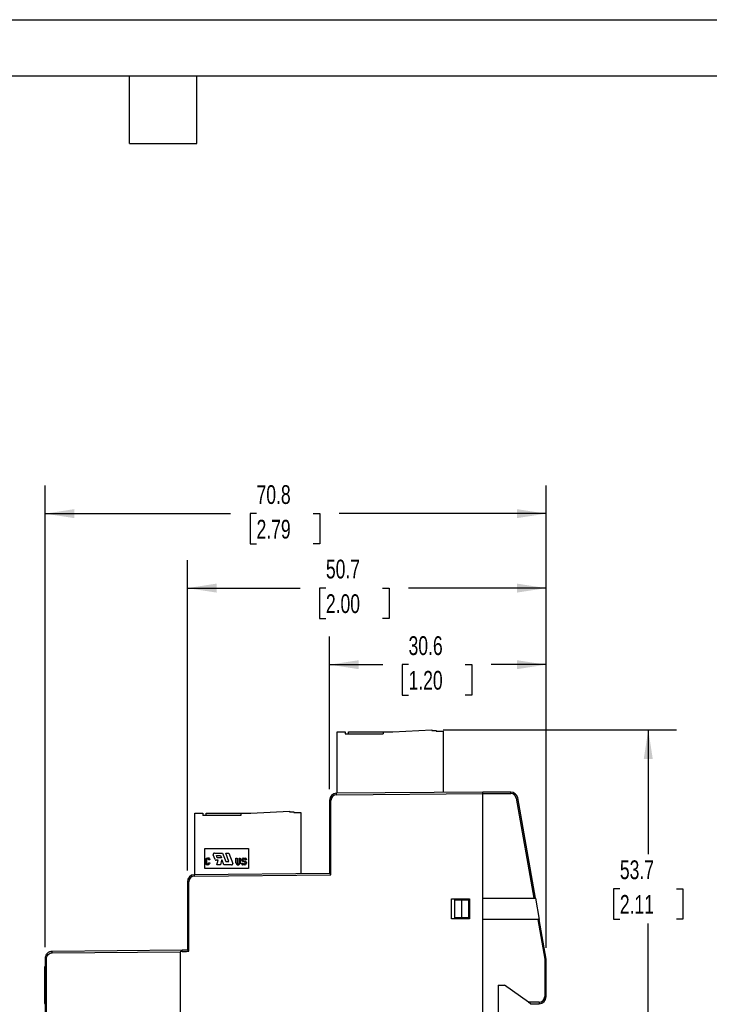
# Model space of a CAD drawing. Header units: millimetres. Extents: x 0 to 349, y 0 to 270.
# Tile 3 of 5: x 154 to 252, y 131 to 270. Entities that reach past the tile are written whole.
import ezdxf

# ---------------------------------------------------------------- set-up
doc = ezdxf.new("R2010")
doc.units = ezdxf.units.MM
doc.header["$LTSCALE"] = 1.25
doc.layers.add('DIMENSIONS', color=140, linetype='Continuous', lineweight=25)
doc.layers.add('TEXT', color=140, linetype='Continuous', lineweight=25)
doc.styles.add('SLDTEXTSTYLE0', font='TXT', dxfattribs={"width": 0.7})
doc.dimstyles.new('SLDDIMSTYLE2', dxfattribs={"dimtxt": 2.69751, "dimasz": 4.1275, "dimexe": 0, "dimexo": 0.0625, "dimgap": 0.674377, "dimtad": 0, "dimtih": 1, "dimtoh": 1, "dimdec": 1, "dimrnd": 1e-09, "dimzin": 12, "dimdsep": 46, "dimtxsty": 'SLDTEXTSTYLE0', "dimsah": 1, "dimcen": 0.09, "dimadec": 0, "dimazin": 3, "dimtfac": 1, "dimtdec": 1, "dimtofl": 0, "dimtmove": 0, "dimatfit": 3, "dimfxl": 0, "dimfrac": 2, "dimtolj": 1, "dimtzin": 12, "dimarcsym": 0})

# ---------------------------------------------------------------- blocks, each defined once
blk = doc.blocks.new('_D_8')
at = {"layer": 'DIMENSIONS'}
for p, q in [((214.18, 169.58), (247.14, 169.58)), ((243.17, 169.58), (243.17, 152)), ((239.16, 147.11), (238.26, 147.11)), ((238.26, 147.11), (238.26, 142.82)), ((247.18, 147.11), (248.08, 147.11)), ((248.08, 147.11), (248.08, 142.82)), ((238.26, 142.82), (239.16, 142.82)), ((243.17, 115.93), (243.17, 142.21)), ((248.08, 142.82), (247.18, 142.82)), ((238.79, 115.93), (247.14, 115.93))]:
    blk.add_line(p, q, dxfattribs=at)
for points in [[(243.17, 169.58), (242.54, 165.45), (243.81, 165.45)], [(243.17, 115.93), (243.81, 120.06), (242.54, 120.06)]]:
    blk.add_solid(points, dxfattribs=at)
at = {"layer": 'DIMENSIONS', "char_height": 2.646, "attachment_point": 1, "style": 'SLDTEXTSTYLE0'}
for s, insert in [('53.7', (239.16, 151.12)), ('2.11', (239.16, 146.23))]:
    blk.add_mtext(s, dxfattribs=dict(at, insert=insert))
blk = doc.blocks.new('_D_10')
at = {"layer": 'DIMENSIONS'}
for p, q in [((198.14, 161.19), (198.14, 182.74)), ((228.74, 138.77), (228.74, 182.74)), ((198.14, 178.77), (205.65, 178.77)), ((209.3, 178.77), (208.4, 178.77)), ((208.4, 178.77), (208.4, 174.48)), ((217.32, 178.77), (218.23, 178.77)), ((218.23, 178.77), (218.23, 174.48)), ((228.74, 178.77), (220.98, 178.77)), ((208.4, 174.48), (209.3, 174.48)), ((218.23, 174.48), (217.32, 174.48))]:
    blk.add_line(p, q, dxfattribs=at)
for points in [[(198.14, 178.77), (202.27, 178.13), (202.27, 179.4)], [(228.74, 178.77), (224.61, 179.4), (224.61, 178.13)]]:
    blk.add_solid(points, dxfattribs=at)
at = {"layer": 'DIMENSIONS', "char_height": 2.646, "attachment_point": 1, "style": 'SLDTEXTSTYLE0'}
for s, insert in [('30.6', (209.3, 182.78)), ('1.20', (209.3, 177.89))]:
    blk.add_mtext(s, dxfattribs=dict(at, insert=insert))
blk = doc.blocks.new('_D_11')
at = {"layer": 'DIMENSIONS'}
for p, q in [((178.04, 149.69), (178.04, 193.55)), ((228.74, 138.77), (228.74, 193.55)), ((178.04, 189.58), (193.97, 189.58)), ((197.62, 189.58), (196.72, 189.58)), ((196.72, 189.58), (196.72, 185.3)), ((205.64, 189.58), (206.55, 189.58)), ((206.55, 189.58), (206.55, 185.3)), ((228.74, 189.58), (209.3, 189.58)), ((196.72, 185.3), (197.62, 185.3)), ((206.55, 185.3), (205.64, 185.3))]:
    blk.add_line(p, q, dxfattribs=at)
for points in [[(178.04, 189.58), (182.17, 188.95), (182.17, 190.22)], [(228.74, 189.58), (224.61, 190.22), (224.61, 188.95)]]:
    blk.add_solid(points, dxfattribs=at)
at = {"layer": 'DIMENSIONS', "char_height": 2.646, "attachment_point": 1, "style": 'SLDTEXTSTYLE0'}
for s, insert in [('50.7', (197.62, 193.6)), ('2.00', (197.62, 188.71))]:
    blk.add_mtext(s, dxfattribs=dict(at, insert=insert))
blk = doc.blocks.new('_D_12')
at = {"layer": 'DIMENSIONS'}
for p, q in [((157.94, 138.85), (157.94, 204.07)), ((228.74, 138.77), (228.74, 204.07)), ((157.94, 200.1), (184.16, 200.1)), ((187.82, 200.1), (186.91, 200.1)), ((186.91, 200.1), (186.91, 195.82)), ((195.83, 200.1), (196.74, 200.1)), ((196.74, 200.1), (196.74, 195.82)), ((228.74, 200.1), (199.49, 200.1)), ((186.91, 195.82), (187.82, 195.82)), ((196.74, 195.82), (195.83, 195.82))]:
    blk.add_line(p, q, dxfattribs=at)
for points in [[(157.94, 200.1), (162.07, 199.47), (162.07, 200.74)], [(228.74, 200.1), (224.61, 200.74), (224.61, 199.47)]]:
    blk.add_solid(points, dxfattribs=at)
at = {"layer": 'DIMENSIONS', "char_height": 2.646, "attachment_point": 1, "style": 'SLDTEXTSTYLE0'}
for s, insert in [('70.8', (187.82, 204.12)), ('2.79', (187.82, 199.23))]:
    blk.add_mtext(s, dxfattribs=dict(at, insert=insert))

msp = doc.modelspace()

# ---------------------------------------------------------------- linework, layer by layer
at = {"color": 7, "linetype": 'Continuous'}
msp.add_line((0, 269.88), (349.25, 269.88), dxfattribs=at)
for p, q in [((199.19, 160.6), (199.19, 169.28)), ((199.19, 169.28), (200.34, 169.28)), ((200.34, 169.28), (200.34, 168.98)), ((200.34, 168.98), (205.69, 168.98)), ((200.79, 168.98), (200.79, 169.28)), ((200.79, 169.28), (205.69, 169.28)), ((205.69, 169.28), (205.69, 168.98)), ((205.69, 169.28), (207.09, 169.28)), ((207.09, 169.28), (212.59, 169.58)), ((212.59, 169.58), (212.59, 169.48)), ((212.59, 169.48), (213.19, 169.48)), ((213.19, 169.48), (213.19, 169.38)), ((213.19, 169.38), (214.19, 169.38)), ((214.19, 169.38), (214.19, 160.73)), ((219.79, 160.78), (199.13, 160.6)), ((199.13, 160.4), (199.13, 160.6)), ((199.13, 160.4), (219.79, 160.58)), ((223.74, 160.78), (219.79, 160.78)), ((219.79, 145.78), (219.79, 160.58)), ((219.79, 160.58), (223.74, 160.58)), ((223.74, 160.58), (223.74, 160.78)), ((224.53, 159.92), (224.72, 159.96)), ((227.22, 145.78), (224.72, 159.96)), ((198.34, 159.6), (198.14, 159.6)), ((198.14, 159.6), (198.14, 149.27)), ((198.34, 149.07), (198.34, 159.6)), ((224.53, 159.92), (227.02, 145.78)), ((179.09, 149.1), (179.09, 157.78)), ((179.09, 157.78), (180.24, 157.78)), ((180.24, 157.78), (180.24, 157.48)), ((185.59, 157.48), (180.24, 157.48)), ((180.69, 157.48), (180.69, 157.78)), ((180.69, 157.78), (185.59, 157.78)), ((185.59, 157.78), (185.59, 157.48)), ((185.59, 157.78), (186.99, 157.78)), ((186.99, 157.78), (192.49, 158.08)), ((192.49, 158.08), (192.49, 157.98)), ((192.49, 157.98), (193.09, 157.98)), ((193.09, 157.98), (193.09, 157.88)), ((193.09, 157.88), (194.09, 157.88)), ((194.09, 157.88), (194.09, 149.23)), ((180.49, 152.78), (186.69, 152.78)), ((180.49, 149.98), (180.49, 152.78)), ((181.95, 151.24), (181.7, 151.92)), ((181.86, 152.15), (183.03, 152.15)), ((182.14, 151.82), (182.72, 151.82)), ((182.26, 151.48), (182.14, 151.82)), ((182.72, 151.82), (182.85, 151.48)), ((183.03, 152.15), (183.46, 150.96)), ((183.91, 150.96), (183.48, 152.15)), ((183.48, 152.15), (183.92, 152.15)), ((183.92, 152.15), (184.45, 150.7)), ((186.69, 152.78), (186.69, 149.98)), ((180.59, 151.16), (180.64, 151.36)), ((180.59, 150.76), (180.59, 151.16)), ((180.62, 150.64), (180.59, 150.76)), ((180.75, 150.51), (180.62, 150.64)), ((180.64, 151.36), (180.72, 151.44)), ((180.72, 151.44), (180.9, 151.5)), ((180.76, 151.26), (180.74, 151.18)), ((180.74, 151.18), (180.74, 150.79)), ((180.74, 150.79), (180.76, 150.71)), ((180.89, 150.47), (180.75, 150.51)), ((180.81, 151.32), (180.76, 151.26)), ((180.76, 150.71), (180.81, 150.66)), ((180.89, 151.34), (180.81, 151.32)), ((180.81, 150.66), (180.88, 150.63)), ((180.88, 150.63), (180.96, 150.65)), ((180.96, 151.32), (180.89, 151.34)), ((181.03, 150.5), (180.89, 150.47)), ((180.9, 151.5), (181.06, 151.46)), ((181.01, 151.27), (180.96, 151.32)), ((180.96, 150.65), (181.01, 150.7)), ((181.04, 151.19), (181.01, 151.27)), ((181.01, 150.7), (181.04, 150.78)), ((181.16, 150.63), (181.03, 150.5)), ((181.04, 151.18), (181.04, 151.19)), ((181.2, 151.18), (181.04, 151.18)), ((181.04, 150.78), (181.04, 150.79)), ((181.04, 150.79), (181.2, 150.79)), ((181.06, 151.46), (181.16, 151.36)), ((181.16, 151.36), (181.2, 151.19)), ((181.2, 150.78), (181.16, 150.63)), ((181.2, 151.19), (181.2, 151.18)), ((181.2, 150.79), (181.2, 150.78)), ((182.38, 151.13), (182.11, 151.13)), ((182.22, 150.48), (182.38, 151.13)), ((182.72, 150.48), (182.22, 150.48)), ((182.85, 151.48), (182.26, 151.48)), ((182.87, 151.13), (182.72, 150.48)), ((182.97, 151.13), (182.87, 151.13)), ((183.21, 150.48), (182.97, 151.13)), ((184.29, 150.48), (183.21, 150.48)), ((183.46, 150.96), (183.91, 150.96)), ((184.9, 150.79), (184.9, 151.44)), ((184.9, 151.44), (185.06, 151.44)), ((185.06, 151.44), (185.06, 150.79)), ((185.36, 150.79), (185.36, 151.44)), ((185.36, 151.44), (185.51, 151.44)), ((185.51, 151.44), (185.51, 150.79)), ((185.71, 151.14), (185.71, 151.22)), ((185.71, 150.65), (185.71, 150.74)), ((185.71, 150.74), (185.87, 150.74)), ((186.17, 150.87), (185.81, 150.99)), ((185.87, 150.74), (185.87, 150.71)), ((186.15, 150.48), (185.88, 150.48)), ((185.9, 151.21), (185.89, 151.19)), ((185.92, 151.44), (186.21, 151.44)), ((185.94, 151.1), (186.26, 150.99)), ((185.94, 150.64), (186.1, 150.64)), ((186.16, 151.28), (186, 151.28)), ((186.22, 150.73), (186.23, 150.77)), ((186.23, 151.18), (186.23, 151.21)), ((186.38, 151.18), (186.23, 151.18)), ((186.38, 151.27), (186.38, 151.18)), ((186.39, 150.8), (186.39, 150.71)), ((198.14, 149.27), (179.03, 149.1)), ((179.03, 148.9), (179.03, 149.1)), ((179.03, 148.9), (198.34, 149.07)), ((186.69, 149.98), (180.49, 149.98)), ((178.04, 148.1), (178.04, 138.43)), ((178.24, 148.1), (178.04, 148.1)), ((178.24, 138.28), (178.24, 148.1)), ((215.39, 145.68), (217.89, 145.68)), ((215.39, 142.88), (215.39, 145.68)), ((215.84, 143.03), (215.84, 145.53)), ((215.84, 145.53), (216.79, 145.53)), ((216.79, 145.53), (216.79, 143.03)), ((216.79, 145.53), (217.79, 145.53)), ((217.79, 145.53), (217.79, 143.03)), ((217.89, 145.68), (217.89, 142.88)), ((219.79, 142.78), (219.79, 145.78)), ((219.79, 145.78), (227.02, 145.78)), ((227.22, 145.78), (227.75, 142.78)), ((217.89, 142.88), (215.39, 142.88)), ((216.79, 143.03), (215.84, 143.03)), ((217.79, 143.03), (216.79, 143.03)), ((219.79, 88.98), (219.79, 142.78)), ((227.55, 142.78), (219.79, 142.78)), ((227.55, 142.78), (228.54, 137.16)), ((228.74, 137.18), (227.75, 142.78)), ((177.29, 138.43), (158.93, 138.27)), ((158.93, 138.07), (177.04, 138.22)), ((177.04, 138.22), (177.04, 93.54)), ((178.04, 138.43), (177.29, 138.43)), ((157.94, 137.27), (157.94, 94.5)), ((158.14, 94.5), (158.14, 137.27)), ((228.54, 137.16), (228.54, 131.88)), ((228.74, 131.88), (228.74, 137.18)), ((157.94, 136.07), (157.84, 136.07)), ((157.84, 136.07), (157.84, 134.7)), ((157.84, 134.7), (157.94, 134.7)), ((157.84, 134.7), (157.84, 134.55)), ((157.94, 134.55), (157.84, 134.55)), ((157.84, 134.55), (157.84, 134.36)), ((157.94, 134.36), (157.84, 134.36)), ((157.84, 134.36), (157.84, 134.09)), ((157.94, 134.09), (157.84, 134.09)), ((157.84, 134.09), (157.84, 132.35)), ((157.84, 132.35), (157.84, 131.58)), ((157.94, 132.35), (157.84, 132.35)), ((221.94, 133.48), (221.94, 97.88)), ((221.94, 133.48), (222.84, 133.48)), ((226.27, 131.08), (222.84, 133.48)), ((157.94, 131.58), (157.84, 131.58)), ((157.84, 131.58), (157.84, 131.02)), ((157.94, 131.02), (157.84, 131.02)), ((157.84, 131.02), (157.84, 130.92)), ((157.84, 130.92), (157.94, 130.92)), ((227.74, 131.08), (226.27, 131.08)), ((226.55, 130.88), (227.74, 130.88)), ((227.74, 131.08), (227.74, 130.88)), ((228.54, 131.88), (228.74, 131.88))]:
    msp.add_line(p, q)
for centre, radius, start, end in [((199.14, 159.6), 1, 90.5, 180), ((199.14, 159.6), 0.8, 90.5, 180), ((223.74, 159.78), 1, 10, 90), ((223.74, 159.78), 0.8, 10, 90), ((181.86, 151.98), 0.167, 90, 200), ((182.11, 151.3), 0.166, 200, 270), ((184.29, 150.65), 0.165, 270, 20), ((185.21, 150.79), 0.306, 180, 0), ((185.21, 150.79), 0.149, 180, 0), ((185.92, 151.22), 0.215, 90, 180), ((185.86, 151.14), 0.152, 180, 252.1712), ((185.88, 150.65), 0.169, 180.0029, 270.0508), ((185.94, 150.71), 0.0737, 180, 270), ((185.96, 151.17), 0.0738, 164.4346, 250.5071), ((186, 151.18), 0.103, 89.4346, 164.4346), ((186.1, 150.77), 0.125, 270, 345), ((186.15, 150.72), 0.235, 270.0508, 359.2364), ((186.16, 151.21), 0.0698, 359.4346, 89.4346), ((186.15, 150.79), 0.0861, 345, 72.1712), ((186.21, 151.27), 0.17, 0.0029, 90), ((186.2, 150.81), 0.19, 359.2364, 70.5071), ((179.04, 148.1), 1, 90.5, 180), ((179.04, 148.1), 0.8, 90.5, 180), ((227.74, 131.88), 0.8, 270, 0), ((227.74, 131.88), 1, 270, 0)]:
    msp.add_arc(centre, radius, start, end)
for points, knots in [([(219.79, 160.58), (219.79, 160.63), (219.79, 160.68), (219.79, 160.76), (219.79, 160.78), (219.79, 160.78)], [0, 0, 0, 0, 0.5, 0.5, 1, 1, 1, 1]), ([(198.34, 149.07), (198.29, 149.12), (198.24, 149.17), (198.16, 149.25), (198.14, 149.27), (198.14, 149.27)], [0, 0, 0, 0, 0.5, 0.5, 1, 1, 1, 1]), ([(227.02, 145.78), (227.07, 145.78), (227.13, 145.78), (227.2, 145.78), (227.22, 145.78), (227.22, 145.78)], [0, 0, 0, 0, 0.5, 0.5, 1, 1, 1, 1]), ([(227.75, 142.78), (227.75, 142.78), (227.73, 142.78), (227.65, 142.78), (227.6, 142.78), (227.55, 142.78)], [0, 0, 0, 0, 0.5, 0.5, 1, 1, 1, 1]), ([(158.93, 138.27), (158.67, 138.26), (158.41, 138.15), (158.14, 137.88), (158.07, 137.77), (157.97, 137.53), (157.94, 137.4), (157.94, 137.27)], [0, 0, 0, 0, 0.5, 0.5, 0.75, 0.75, 1, 1, 1, 1]), ([(158.14, 137.27), (158.14, 137.36), (158.16, 137.46), (158.23, 137.66), (158.29, 137.75), (158.45, 137.91), (158.54, 137.97), (158.74, 138.05), (158.84, 138.06), (158.93, 138.07)], [0, 0, 0, 0, 0.25, 0.25, 0.5, 0.5, 0.75, 0.75, 1, 1, 1, 1]), ([(158.93, 138.07), (158.93, 138.12), (158.93, 138.17), (158.93, 138.24), (158.93, 138.27), (158.93, 138.27)], [0, 0, 0, 0, 0.5, 0.5, 1, 1, 1, 1]), ([(177.29, 138.25), (177.29, 138.29), (177.29, 138.34), (177.29, 138.41), (177.29, 138.43), (177.29, 138.43)], [0, 0, 0, 0, 0.5, 0.5, 1, 1, 1, 1]), ([(178.04, 138.43), (178.04, 138.43), (178.04, 138.43), (178.06, 138.42), (178.07, 138.4), (178.1, 138.38), (178.13, 138.35), (178.15, 138.33), (178.18, 138.31), (178.2, 138.3), (178.22, 138.29), (178.23, 138.28), (178.24, 138.28)], [0, 0, 0, 0, 0.103155, 0.213631, 0.334126, 0.466726, 0.558692, 0.745402, 0.82693, 0.878727, 0.946506, 1, 1, 1, 1]), ([(158.14, 137.27), (158.09, 137.27), (158.04, 137.27), (157.96, 137.27), (157.94, 137.27), (157.94, 137.27)], [0, 0, 0, 0, 0.5, 0.5, 1, 1, 1, 1]), ([(228.54, 137.16), (228.59, 137.17), (228.64, 137.17), (228.72, 137.18), (228.74, 137.18), (228.74, 137.18)], [0, 0, 0, 0, 0.5, 0.5, 1, 1, 1, 1]), ([(226.27, 131.08), (226.34, 131.04), (226.41, 130.98), (226.5, 130.92), (226.52, 130.91), (226.55, 130.89), (226.55, 130.88), (226.55, 130.88)], [0, 0, 0, 0, 0.5, 0.5, 0.75, 0.75, 1, 1, 1, 1])]:
    msp.add_open_spline(points, degree=3, knots=knots)
for points in [[(177.29, 138.25), (177.12, 138.24), (177.04, 138.23), (177.04, 138.22)], [(177.29, 138.25), (177.49, 138.26), (177.81, 138.27), (178.24, 138.28)], [(178.04, 138.43), (178.04, 138.43), (178.04, 138.43), (178.04, 138.43)]]:
    msp.add_open_spline(points, degree=3)
at = {"layer": 'TEXT'}
for p, q in [((7.94, 261.94), (341.31, 261.94)), ((169.86, 252.41), (169.86, 261.94)), ((179.39, 252.41), (179.39, 261.94)), ((169.86, 252.41), (179.39, 252.41))]:
    msp.add_line(p, q, dxfattribs=at)

# ---------------------------------------------------------------- dimensions: what is measured, and where the dimension line sits
at = {"layer": 'DIMENSIONS'}
for base, p1, p2, picture, middle in [((157.94, 200.1), (228.74, 137.18), (157.94, 137.27), '_D_12', (191.82, 200.1)), ((178.04, 189.58), (228.74, 137.18), (178.04, 148.1), '_D_11', (201.63, 189.58)), ((228.74, 178.77), (198.14, 159.6), (228.74, 137.18), '_D_10', (213.31, 178.77))]:
    dim = msp.add_linear_dim(base=base, p1=p1, p2=p2, dimstyle='SLDDIMSTYLE2', dxfattribs=at)
    dim.commit()
    dim.dimension.update_dxf_attribs({"geometry": picture, "text_midpoint": middle, "dimtype": 160})
dim = msp.add_linear_dim(base=(243.17015676, 115.93246579), p1=(212.59056578, 169.58246579), p2=(237.19809329, 115.93246579), angle=90, dimstyle='SLDDIMSTYLE2', dxfattribs=at)
dim.commit()
dim.dimension.update_dxf_attribs({"geometry": '_D_8', "text_midpoint": (243.17015676, 147.10594487), "dimtype": 160})

doc.saveas('drawing.dxf')
